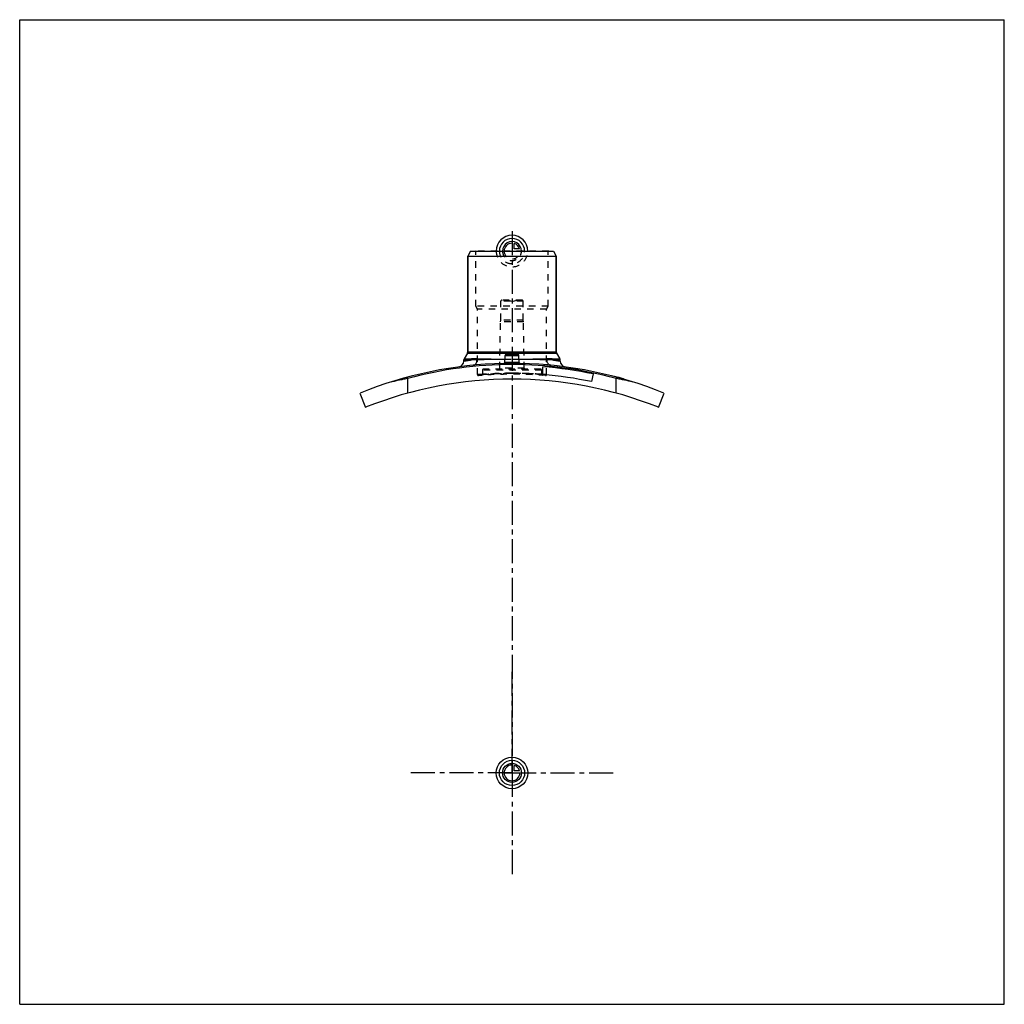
# Model space of a CAD drawing. Header units: millimetres. Extents: x 0 to 1000, y 0 to 1000.
import ezdxf

# ---------------------------------------------------------------- set-up
doc = ezdxf.new("R2010")
doc.units = ezdxf.units.MM
doc.header["$LTSCALE"] = 65.185185
doc.linetypes.add('CENTER', pattern=[0.6, 0.375, -0.075, 0.075, -0.075])
doc.linetypes.add('HIDDEN', pattern=[0.2, 0.1, -0.1])
doc.layers.get('0').update_dxf_attribs({"linetype": 'CONTINUOUS'})
for name, color, linetype in [('ACHSEN_S', 7, 'CONTINUOUS'), ('FASEN', 7, 'CONTINUOUS'), ('KOERPER', 7, 'CONTINUOUS'), ('KONST.EL_MIT_GEO', 7, 'CONTINUOUS'), ('KURVEN', 7, 'CONTINUOUS')]:
    doc.layers.add(name, color=color, linetype=linetype)

msp = doc.modelspace()

# ---------------------------------------------------------------- linework, layer by layer
at = {"color": 7, "linetype": 'Continuous'}
for p, q in [((0, 0), (0, 1000)), ((0, 1000), (1000, 1000)), ((1000, 0), (1000, 1000)), ((0, 0), (1000, 0))]:
    msp.add_line(p, q, dxfattribs=at)
at = {"layer": 'ACHSEN_S', "color": 2, "linetype": 'CENTER'}
msp.add_line((500, 785.2), (500, 214.8), dxfattribs=at)
at = {"layer": 'FASEN', "color": 7, "linetype": 'Continuous'}
for p, q in [((457.9, 765), (455, 760)), ((455, 760), (545, 760)), ((457.9, 765), (542.1, 765)), ((542.1, 765), (545, 760))]:
    msp.add_line(p, q, dxfattribs=at)
at = {"layer": 'KOERPER', "color": 7, "linetype": 'Continuous'}
for p, q in [((455, 662.7), (455, 760)), ((545, 662.7), (545, 760)), ((451, 653.3), (451, 654.4)), ((549, 653.3), (549, 654.4)), ((582.4, 640.2), (580.8, 632.4))]:
    msp.add_line(p, q, dxfattribs=at)
at = {"layer": 'KOERPER', "color": 8, "linetype": 'HIDDEN'}
for p, q in [((488.6, 695), (488.6, 714)), ((511.4, 695), (511.4, 714)), ((487.5, 646), (488.3, 693)), ((488.3, 693), (488.6, 695)), ((511.7, 693), (488.3, 693)), ((511.4, 695), (488.6, 695)), ((511.7, 693), (511.4, 695)), ((512.5, 646), (511.7, 693)), ((470, 644), (470, 639.7)), ((530, 644), (530, 639.7))]:
    msp.add_line(p, q, dxfattribs=at)
at = {"layer": 'KOERPER', "color": 2, "linetype": 'CENTER'}
for q in [(500, 340), (395, 235), (605, 235), (500, 130)]:
    msp.add_line((500, 235), q, dxfattribs=at)
at = {"layer": 'KONST.EL_MIT_GEO', "color": 7, "linetype": 'Continuous'}
for p, q in [((455, 760), (455, 662.7)), ((545, 760), (545, 662.7)), ((454.7, 661.4), (451.3, 655.7)), ((454.7, 661.4), (545.3, 661.4)), ((455, 662.7), (545, 662.7)), ((493.9, 660), (506.1, 660)), ((545.3, 661.4), (548.7, 655.7)), ((458.8, 654.4), (451, 654.4)), ((451.3, 655.7), (459.1, 655.7)), ((492.6, 651.9), (493, 659.1)), ((493, 659.1), (507, 659.1)), ((507.4, 651.9), (507, 659.1)), ((540.9, 655.7), (548.7, 655.7)), ((549, 654.4), (541.2, 654.4)), ((531.4, 639.4), (531.4, 647.5)), ((394.3, 620.8), (394.3, 635.7)), ((604.6, 637.6), (604.5, 637.3)), ((604.8, 637.3), (604.8, 637.6)), ((605.7, 620.8), (605.7, 635.7)), ((612.1, 635.3), (612.2, 635.5)), ((613, 635), (613.1, 635.3)), ((345.6, 620.6), (351.3, 606.3)), ((648.7, 606.3), (654.4, 620.6))]:
    msp.add_line(p, q, dxfattribs=at)
at = {"layer": 'KONST.EL_MIT_GEO', "color": 8, "linetype": 'HIDDEN'}
for p, q in [((463.2, 764.5), (462.7, 765)), ((537.3, 765), (462.7, 765)), ((463.2, 709), (463.2, 764.5)), ((536.8, 764.5), (463.2, 764.5)), ((536.8, 764.5), (537.3, 765)), ((536.8, 709), (536.8, 764.5)), ((511.4, 714), (488.6, 714)), ((510.3, 715), (489.6, 715)), ((500, 713.7), (495, 715)), ((500, 713.7), (505, 715)), ((465, 705.9), (463.2, 709)), ((536.8, 709), (463.2, 709)), ((465, 639.5), (465, 705.9)), ((535, 705.9), (465, 705.9)), ((535, 705.9), (536.8, 709)), ((535, 639.5), (535, 705.9)), ((491.7, 650.9), (491.7, 650.9)), ((508.3, 650.9), (508.3, 650.9)), ((530, 644), (470, 644)), ((529, 645), (471, 645)), ((512.5, 646), (487.5, 646)), ((470, 639.9), (470, 639.9)), ((530, 639.9), (530, 639.9)), ((535, 639.5), (531.4, 639.8)), ((605, 637.2), (605.1, 637.5)), ((605.1, 637.5), (605, 637.2)), ((605.1, 637.2), (605.2, 637.5)), ((605.5, 637.1), (605.6, 637.4)), ((605.8, 637), (605.9, 637.3)), ((606, 637), (606.1, 637.2)), ((606, 636.9), (606.1, 637.2)), ((606.2, 636.9), (606, 636.9)), ((606.2, 636.9), (606.3, 637.2)), ((606.4, 636.8), (606.5, 637.1)), ((606.5, 636.8), (606.5, 637.1)), ((606.7, 636.8), (606.8, 637.1)), ((606.8, 636.7), (606.9, 637)), ((607.7, 636.5), (607.8, 636.8)), ((607.8, 636.5), (607.9, 636.8)), ((607.9, 636.4), (607.9, 636.7)), ((608.2, 636.4), (608.3, 636.6)), ((608.7, 636.2), (608.8, 636.5)), ((608.9, 636.2), (608.9, 636.5)), ((608.9, 636.2), (609, 636.4)), ((609.5, 636), (609.6, 636.3)), ((609.7, 635.9), (609.8, 636.2)), ((609.7, 635.9), (609.8, 636.2)), ((611.1, 635.5), (611.2, 635.8)), ((611.6, 635.4), (611.7, 635.7)), ((611.6, 635.4), (611.7, 635.7)), ((611.7, 635.4), (611.8, 635.7)), ((611.9, 635.3), (612, 635.6)), ((612.1, 635.3), (612.1, 635.6)), ((612.4, 635.2), (612.5, 635.4)), ((612.5, 635.2), (612.5, 635.4)), ((612.6, 635.1), (612.6, 635.4))]:
    msp.add_line(p, q, dxfattribs=at)
at = {"layer": 'KONST.EL_MIT_GEO', "color": 7, "linetype": 'Continuous'}
for points in [[(492.6, 651.9), (492.6, 651.8), (492.6, 651.8), (492.5, 651.7), (492.5, 651.6), (492.5, 651.6), (492.5, 651.5), (492.5, 651.4), (492.4, 651.4), (492.4, 651.3), (492.3, 651.3), (492.3, 651.2), (492.2, 651.2), (492.2, 651.1), (492.1, 651.1), (492.1, 651), (492, 651), (491.9, 651), (491.9, 651), (491.8, 650.9), (491.7, 650.9)], [(508.3, 650.9), (508.3, 650.9), (508.2, 650.9), (508.1, 651), (508.1, 651), (508, 651), (507.9, 651), (507.9, 651.1), (507.8, 651.1), (507.8, 651.2), (507.7, 651.2), (507.7, 651.3), (507.6, 651.3), (507.6, 651.4), (507.5, 651.4), (507.5, 651.5), (507.5, 651.6), (507.5, 651.6), (507.5, 651.7), (507.4, 651.8), (507.4, 651.8), (507.4, 651.9)]]:
    msp.add_lwpolyline(points, dxfattribs=at)
at = {"layer": 'KONST.EL_MIT_GEO', "color": 8, "linetype": 'HIDDEN'}
for points in [[(470, 639.7), (470, 639.7), (470, 639.6), (470, 639.6), (470, 639.5), (470, 639.4), (469.9, 639.4), (469.9, 639.3), (469.9, 639.3), (469.8, 639.2), (469.8, 639.1), (469.7, 639.1), (469.7, 639), (469.6, 639), (469.6, 638.9), (469.5, 638.9), (469.5, 638.9), (469.4, 638.8), (469.3, 638.8), (469.3, 638.8), (469.2, 638.8), (469.1, 638.8), (469.1, 638.8)], [(530.9, 638.8), (530.9, 638.8), (530.8, 638.8), (530.7, 638.8), (530.7, 638.8), (530.6, 638.8), (530.5, 638.9), (530.5, 638.9), (530.4, 638.9), (530.4, 639), (530.3, 639), (530.3, 639.1), (530.2, 639.1), (530.2, 639.2), (530.1, 639.3), (530.1, 639.3), (530.1, 639.4), (530, 639.4), (530, 639.5), (530, 639.6), (530, 639.6), (530, 639.7), (530, 639.7)]]:
    msp.add_lwpolyline(points, dxfattribs=at)
for centre, radius, start, end in [((489.6, 714), 1, 90, 180), ((510.3, 714), 1, 0, 90), ((470.2, 347.1), 307.5, 91.0673, 92.1299), ((459.1, 360.9), 294.7, 88.9059, 90.0076), ((500, -1227.4), 1882.3, 88.9192, 91.0808), ((500, 2529), 1873.7, 268.9218, 271.0782), ((500, 244), 407, 88.8168, 91.1832), ((491.6, 651.9), 0.995, 271.1858, 274.2862), ((491.6, 651.9), 0.992, 356.1676, 356.987), ((500, -1287.1), 1942, 89.7856, 90.2144), ((500, 2538.4), 1883.1, 269.7795, 270.2205), ((508.4, 651.9), 0.995, 265.7122, 268.8143), ((540.9, 358.1), 297.6, 89.9976, 91.0888), ((529.7, 344.9), 309.7, 87.8738, 88.9289), ((471, 644), 1, 90, 180), ((500, 210.8), 430.1, 90, 94), ((486.5, 646), 1, 270, 359), ((500, 210.8), 430.1, 85.3324, 90.0001), ((500, 210.8), 430.1, 85.9998, 90.0002), ((513.5, 646), 1, 181, 270), ((529, 644), 1, 0, 90), ((535.9, -67.1), 716.9, 101.3867, 102.8024), ((500, 211), 429.9, 94.0015, 94.6679), ((466, 639.5), 1, 180, 274.8044), ((500, 235), 404.9, 85.1954, 94.8046), ((500, 211.3), 429.6, 85.8132, 85.9985), ((534, 639.5), 1, 265.1956, 0), ((457, -100.3), 750.9, 77.2297, 78.5813)]:
    msp.add_arc(centre, radius, start, end, dxfattribs=at)
at = {"layer": 'KONST.EL_MIT_GEO', "color": 7, "linetype": 'Continuous'}
for centre, radius, start, end in [((452.5, 662.7), 2.5, 330, 360), ((493.9, 659), 1, 90, 177), ((506.1, 659), 1, 3, 90), ((547.5, 662.7), 2.5, 180, 210), ((500, 244), 407, 91.1832, 112.2897), ((445, 653.3), 6, 277.6529, 360), ((453.5, 654.4), 2.5, 150, 180), ((470.3, 344.9), 309.7, 91.0711, 92.1262), ((459.1, 358.1), 297.6, 88.9112, 90.0024), ((499.7, -1207.1), 1862, 90.2135, 91.0824), ((499.4, 2479.2), 1823.9, 268.91, 269.79), ((491.6, 651.9), 1, 271.1983, 356.9898), ((500.1, 2516), 1860.7, 270.2187, 271.0813), ((500.4, -1199.9), 1854.8, 88.9159, 89.7882), ((508.4, 651.9), 0.999, 183.0103, 268.8026), ((500, 244), 407, 67.7103, 88.8168), ((540.9, 360.9), 294.7, 89.9924, 91.0941), ((529.8, 347.1), 307.5, 87.8701, 88.9327), ((546.5, 654.4), 2.5, 0, 30), ((555, 653.3), 6, 180, 262.3471), ((500, 244), 405.7, 74.9029, 105.0971), ((500, 244), 404.7, 78.25, 85.55), ((500, 235), 400, 68.1812, 111.8188), ((543, -100.3), 750.9, 101.4187, 102.7703), ((500, 244), 396.7, 78.25, 85.4601), ((500, 244), 407.3, 73.88, 75.1189), ((464.1, -67.1), 716.9, 77.1976, 78.6133)]:
    msp.add_arc(centre, radius, start, end, dxfattribs=at)
for points, knots in [([(451, 653.3), (451, 653.3), (451, 653.3), (451, 653.3), (451.1, 653.3), (451.2, 653.3), (451.3, 653.4), (451.5, 653.4), (451.8, 653.4), (452.1, 653.5), (452.5, 653.6), (453.2, 653.6), (454.2, 653.8), (455.5, 654), (457.1, 654.2), (458.2, 654.3), (458.8, 654.4)], [0, 0, 0, 0, 0.00101, 0.00403, 0.00906, 0.01611, 0.03622, 0.06434, 0.10041, 0.1444, 0.19623, 0.25583, 0.39799, 0.57007, 0.77111, 1, 1, 1, 1]), ([(459.1, 655.7), (459, 655.6), (458.9, 655.2), (458.8, 654.7), (458.8, 654.4)], [0, 0, 0, 0, 0.24658, 1, 1, 1, 1]), ([(460.7, 649.1), (461, 649.1), (461.5, 649.2), (462.5, 649.7), (463.5, 650.8), (464.3, 652.6), (464.5, 653.9), (464.5, 654.6)], [0, 0, 0, 0, 0.10667, 0.21624, 0.45144, 0.71472, 1, 1, 1, 1]), ([(464.7, 655.6), (464.7, 655.5), (464.6, 655.2), (464.5, 654.8), (464.5, 654.6)], [0, 0, 0, 0, 0.24433, 1, 1, 1, 1]), ([(491.6, 650.9), (491.6, 650.9), (491.6, 650.9), (491.6, 650.8), (491.7, 650.8)], [0, 0, 0, 0, 0.19718, 1, 1, 1, 1]), ([(491.7, 650.8), (491.7, 650.8), (491.8, 650.7), (492.1, 650.7), (492.7, 650.6), (493.5, 650.5), (494.5, 650.4), (495.7, 650.3), (497.6, 650.3), (499, 650.3), (500, 650.3)], [0, 0, 0, 0, 0.01775, 0.04274, 0.11455, 0.21416, 0.33874, 0.48448, 0.6468, 1, 1, 1, 1]), ([(492.6, 651.9), (492.6, 651.8), (492.6, 651.8), (492.7, 651.7), (492.9, 651.6), (493.2, 651.6), (493.5, 651.5), (494, 651.5), (494.8, 651.4), (495.9, 651.3), (497.2, 651.2), (498.6, 651.2), (499.5, 651.2), (500, 651.2)], [0, 0, 0, 0, 0.01057, 0.02741, 0.05242, 0.08596, 0.12796, 0.17814, 0.30131, 0.4511, 0.62191, 0.80724, 1, 1, 1, 1]), ([(500, 651.2), (500.5, 651.2), (501.4, 651.2), (502.8, 651.2), (504.1, 651.3), (505.2, 651.4), (506, 651.5), (506.5, 651.5), (506.8, 651.6), (507.1, 651.6), (507.3, 651.7), (507.4, 651.8), (507.4, 651.8), (507.4, 651.9)], [0, 0, 0, 0, 0.19276, 0.37809, 0.5489, 0.69869, 0.82186, 0.87204, 0.91404, 0.94758, 0.97259, 0.98943, 1, 1, 1, 1]), ([(500, 650.3), (500.5, 650.3), (501.6, 650.3), (503.1, 650.3), (504.5, 650.4), (505.7, 650.4), (506.8, 650.5), (507.5, 650.6), (507.9, 650.7), (508.2, 650.7), (508.3, 650.8), (508.4, 650.9), (508.4, 650.9)], [0, 0, 0, 0, 0.18865, 0.37041, 0.53866, 0.68734, 0.81119, 0.90598, 0.94153, 0.96889, 0.98813, 1, 1, 1, 1]), ([(535.3, 655.6), (535.3, 655.5), (535.4, 655.2), (535.5, 654.8), (535.5, 654.6)], [0, 0, 0, 0, 0.24433, 1, 1, 1, 1]), ([(539.3, 649.1), (539, 649.1), (538.5, 649.2), (537.5, 649.7), (536.5, 650.8), (535.7, 652.6), (535.5, 653.9), (535.5, 654.6)], [0, 0, 0, 0, 0.10667, 0.21624, 0.45144, 0.71472, 1, 1, 1, 1]), ([(540.9, 655.7), (541, 655.6), (541.1, 655.2), (541.2, 654.7), (541.2, 654.4)], [0, 0, 0, 0, 0.24658, 1, 1, 1, 1]), ([(541.2, 654.4), (541.8, 654.3), (542.9, 654.2), (544.5, 654), (545.8, 653.8), (546.8, 653.6), (547.5, 653.6), (547.9, 653.5), (548.2, 653.4), (548.5, 653.4), (548.7, 653.4), (548.8, 653.3), (548.9, 653.3), (549, 653.3), (549, 653.3), (549, 653.3), (549, 653.3)], [0, 0, 0, 0, 0.22889, 0.42993, 0.602, 0.74416, 0.80376, 0.85559, 0.89958, 0.93566, 0.96378, 0.98389, 0.99094, 0.99597, 0.99899, 1, 1, 1, 1])]:
    msp.add_open_spline(points, degree=3, knots=knots, dxfattribs=at)
at = {"layer": 'KONST.EL_MIT_GEO', "color": 8, "linetype": 'HIDDEN'}
for points, knots in [([(464.7, 655.6), (464.7, 655.5), (464.6, 655.2), (464.5, 654.8), (464.5, 654.6)], [0, 0, 0, 0, 0.24433, 1, 1, 1, 1]), ([(500, 650.3), (499.5, 650.3), (498.4, 650.3), (496.8, 650.3), (495.4, 650.4), (494.1, 650.4), (493.1, 650.5), (492.3, 650.6), (491.9, 650.7), (491.7, 650.8), (491.6, 650.9), (491.6, 650.9)], [0, 0, 0, 0, 0.19281, 0.37821, 0.54911, 0.69902, 0.82238, 0.9148, 0.97346, 0.99015, 1, 1, 1, 1]), ([(500, 651.9), (499.5, 651.9), (498.6, 651.9), (497.2, 651.9), (495.9, 651.9), (495, 651.9), (494.3, 651.9), (493.8, 651.9), (493.5, 651.9), (493.2, 651.9), (492.9, 651.9), (492.8, 651.9), (492.7, 651.9), (492.6, 651.9), (492.6, 651.9), (492.6, 651.9), (492.6, 651.9)], [0, 0, 0, 0, 0.19503, 0.38256, 0.55543, 0.70697, 0.77289, 0.83137, 0.88184, 0.92383, 0.95691, 0.98077, 0.98917, 0.99518, 0.99879, 1, 1, 1, 1]), ([(500, 651.2), (499.5, 651.2), (498.6, 651.2), (497.2, 651.2), (495.9, 651.3), (494.8, 651.4), (494, 651.5), (493.5, 651.5), (493.2, 651.6), (492.9, 651.6), (492.7, 651.7), (492.6, 651.8), (492.6, 651.8), (492.6, 651.9)], [0, 0, 0, 0, 0.19276, 0.37809, 0.5489, 0.69869, 0.82186, 0.87204, 0.91404, 0.94758, 0.97259, 0.98943, 1, 1, 1, 1]), ([(492.6, 651.9), (492.6, 651.9), (492.6, 651.9), (492.6, 651.9), (492.7, 651.9), (492.7, 651.9), (492.8, 651.9), (492.9, 651.9), (493.2, 651.9), (493.5, 651.9), (493.8, 651.9), (494.3, 651.9), (495, 651.9), (495.9, 651.9), (497.2, 651.9), (498.6, 651.9), (499.5, 651.9), (500, 651.9)], [0, 0, 0, 0, 0.00121, 0.00482, 0.01083, 0.01923, 0.02999, 0.04309, 0.07617, 0.11815, 0.16863, 0.22711, 0.29303, 0.44457, 0.61743, 0.80497, 1, 1, 1, 1]), ([(507.4, 651.9), (507.4, 651.9), (507.4, 651.9), (507.4, 651.9), (507.3, 651.9), (507.3, 651.9), (507.2, 651.9), (507.1, 651.9), (506.8, 651.9), (506.5, 651.9), (506.2, 651.9), (505.7, 651.9), (505, 651.9), (504.1, 651.9), (502.8, 651.9), (501.4, 651.9), (500.5, 651.9), (500, 651.9)], [0, 0, 0, 0, 0.00121, 0.00482, 0.01083, 0.01923, 0.02999, 0.04309, 0.07617, 0.11815, 0.16863, 0.22711, 0.29303, 0.44457, 0.61743, 0.80497, 1, 1, 1, 1]), ([(500, 651.9), (500.5, 651.9), (501.4, 651.9), (502.8, 651.9), (504.1, 651.9), (505, 651.9), (505.7, 651.9), (506.2, 651.9), (506.5, 651.9), (506.8, 651.9), (507.1, 651.9), (507.2, 651.9), (507.3, 651.9), (507.4, 651.9), (507.4, 651.9), (507.4, 651.9), (507.4, 651.9)], [0, 0, 0, 0, 0.19503, 0.38256, 0.55543, 0.70697, 0.77289, 0.83137, 0.88184, 0.92383, 0.95691, 0.98077, 0.98917, 0.99518, 0.99879, 1, 1, 1, 1]), ([(535.3, 655.6), (535.3, 655.5), (535.4, 655.2), (535.5, 654.8), (535.5, 654.6)], [0, 0, 0, 0, 0.24433, 1, 1, 1, 1]), ([(465, 639.5), (465.2, 639.5), (466.1, 639.6), (468.1, 639.8), (471.3, 640), (477.6, 640.4), (487.3, 640.8), (495.5, 640.9), (500, 640.9)], [0, 0, 0, 0, 0.01927, 0.07631, 0.16886, 0.29329, 0.61759, 1, 1, 1, 1]), ([(500, 640.9), (496.2, 640.9), (489.1, 640.8), (479.9, 640.4), (473.7, 640), (470.8, 639.8), (470, 639.7)], [0, 0, 0, 0, 0.38243, 0.70673, 0.9237, 1, 1, 1, 1]), ([(470, 639.7), (470, 639.7), (470, 639.8), (470, 639.7), (470, 639.8), (470, 639.8), (470.1, 639.8), (470.2, 639.8), (470.2, 639.8), (470.3, 639.8), (470.4, 639.8), (470.6, 639.8), (470.9, 639.8), (471.3, 639.9), (471.8, 639.9), (472.3, 639.9), (472.9, 640), (473.8, 640), (475.1, 640.1), (476.9, 640.2), (478.9, 640.3), (481, 640.5), (483.4, 640.6), (485.9, 640.7), (489.5, 640.8), (494.2, 640.9), (498, 640.9), (500, 640.9)], [0, 0, 0, 0, 0.00008, 0.0003, 0.00068, 0.00121, 0.00272, 0.00483, 0.00754, 0.01085, 0.01476, 0.01927, 0.03005, 0.04317, 0.0586, 0.0763, 0.09622, 0.11833, 0.16884, 0.22734, 0.29326, 0.36597, 0.44477, 0.52891, 0.61757, 0.80504, 1, 1, 1, 1]), ([(530, 639.7), (530, 639.7), (530, 639.8), (530, 639.7), (530, 639.8), (530, 639.8), (529.9, 639.8), (529.8, 639.8), (529.8, 639.8), (529.7, 639.8), (529.6, 639.8), (529.4, 639.8), (529.1, 639.8), (528.7, 639.9), (528.2, 639.9), (527.7, 639.9), (527.1, 640), (526.2, 640), (524.9, 640.1), (523.1, 640.2), (521.1, 640.3), (519, 640.5), (516.6, 640.6), (514.1, 640.7), (510.5, 640.8), (505.8, 640.9), (502, 640.9), (500, 640.9)], [0, 0, 0, 0, 0.00008, 0.0003, 0.00068, 0.00121, 0.00272, 0.00483, 0.00754, 0.01085, 0.01476, 0.01927, 0.03005, 0.04317, 0.0586, 0.0763, 0.09622, 0.11833, 0.16884, 0.22734, 0.29326, 0.36597, 0.44477, 0.52891, 0.61757, 0.80504, 1, 1, 1, 1]), ([(500, 640.9), (503.8, 640.9), (510.9, 640.8), (520.1, 640.4), (526.3, 640), (529.2, 639.8), (530, 639.7)], [0, 0, 0, 0, 0.38243, 0.70673, 0.9237, 1, 1, 1, 1])]:
    msp.add_open_spline(points, degree=3, knots=knots, dxfattribs=at)
msp.add_open_spline([(508.4, 650.9), (508.4, 650.9), (508.4, 650.9), (508.4, 650.9)], degree=3, dxfattribs=at)
at = {"layer": 'KONST.EL_MIT_GEO', "color": 7, "linetype": 'Continuous'}
msp.add_open_spline([(508.4, 650.9), (508.4, 650.9), (508.4, 650.9), (508.4, 650.9)], degree=3, dxfattribs=at)
at = {"layer": 'KURVEN', "color": 40, "linetype": 'Continuous'}
for p, q in [((500, 774.6), (500, 765)), ((502.2, 767.2), (502.2, 772.7)), ((507.7, 767.2), (502.2, 767.2)), ((500, 244.6), (500, 235)), ((502.2, 237.2), (502.2, 242.7)), ((490.4, 235), (508, 235)), ((507.7, 237.2), (502.2, 237.2))]:
    msp.add_line(p, q, dxfattribs=at)
at = {"layer": 'KURVEN', "color": 8, "linetype": 'HIDDEN'}
msp.add_line((490.4, 765), (508, 765), dxfattribs=at)
at = {"layer": 'KURVEN', "color": 40, "linetype": 'Continuous'}
for radius in [16, 12.8, 9.6]:
    msp.add_circle((500, 235), radius, dxfattribs=at)
for centre, radius, start, end in [((500, 765), 16, 0, 180), ((500, 765), 12.8, 0, 180), ((500, 765), 9.6, 0, 180.0001), ((500, 765), 8, 90, 180.0001), ((500, 765), 8, 15.962, 74.038), ((500, 235), 8, 90, 360), ((500, 235), 8, 15.962, 74.038)]:
    msp.add_arc(centre, radius, start, end, dxfattribs=at)
at = {"layer": 'KURVEN', "color": 8, "linetype": 'HIDDEN'}
for radius, start in [(16, 180), (12.8, 180), (9.6, 180.0001), (8, 180.0001)]:
    msp.add_arc((500, 765), radius, start, 360, dxfattribs=at)

doc.saveas('drawing.dxf')
